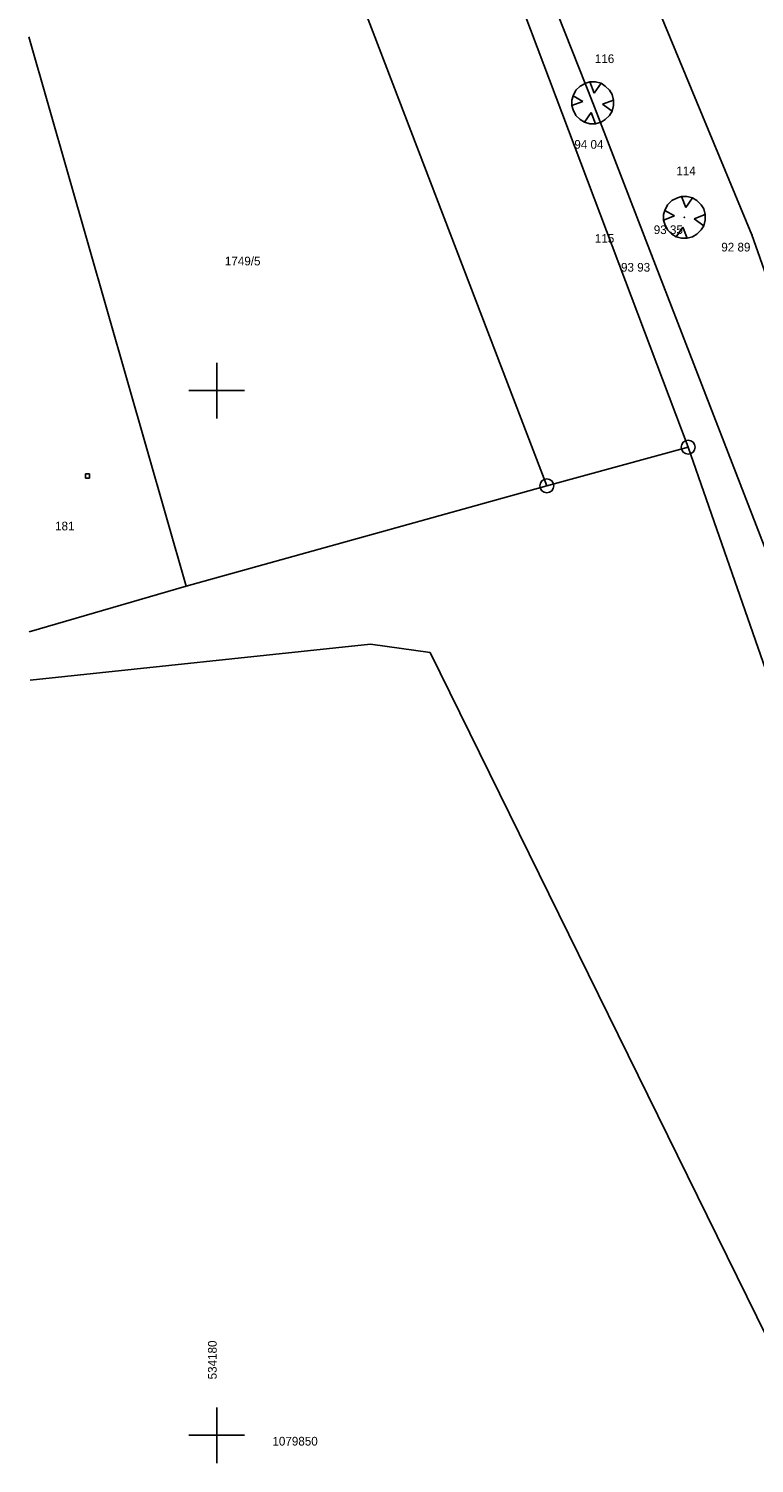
# Model space of a CAD drawing. Extents: x -667835 to -53017, y -1149389 to -953716.
# Tile 3 of 29: x -604645 to -583805, y -1090051 to -1048853. Entities that reach past the tile are written whole.
import ezdxf

# ---------------------------------------------------------------- set-up
doc = ezdxf.new("R2010")
doc.units = 0
doc.header["$MEASUREMENT"] = 0
doc.layers.add('legenda', color=13, linetype='Continuous')
doc.layers.add('podklad- geometr', color=1, linetype='Continuous')
doc.styles.add('SPIRITTXTSTYLE1', font='ROMAN')
doc.linetypes.add('VODA-EXT', pattern='A,0,-1,[41,situace.shx,S=0.0016,R=0,X=-1,Y=0],0', length=1)

msp = doc.modelspace()

# ---------------------------------------------------------------- linework, layer by layer
at = {"layer": 'legenda', "color": 2, "linetype": 'VODA-EXT', "ltscale": 3442.5}
for p, q in [((-604604.7231, -1067564.8171), (-594830.1216, -1066523.0012)), ((-593114.2036, -1066768.135), (-594830.1177, -1066523.0021)), ((-593114.2075, -1066768.1359), (-582389.7231, -1088584.9709))]:
    msp.add_line(p, q, dxfattribs=at)
at = {"layer": 'podklad- geometr', "color": 1, "linetype": 'Continuous', "ltscale": 1000}
for p, q in [((-588445.0434, -1050980.5422, -899100), (-596015.1216, -1031870.468, -899100)), ((-596475.1763, -1032310.3625, -899100), (-585704.8989, -1060870.6359, -899100)), ((-589765.1177, -1061980.6457, -899100), (-598785.1138, -1038440.6086, -899100)), ((-587614.8598, -1045740.552, -899100), (-583875.1645, -1054770.6203, -899100)), ((-604644.8325, -1049090.3469, -899100), (-600124.9497, -1064860.3146, -899100)), ((-586754.8364, -1055350.4309, -899100), (-588445.0434, -1050980.5422, -899100)), ((-583875.1645, -1054770.6203, -899100), (-578785.1684, -1069320.508, -899100)), ((-581045.1059, -1070120.4592, -899100), (-586754.8364, -1055350.4309, -899100)), ((-599245.1567, -1058450.6291, -899100), (-599245.1567, -1060050.5314, -899100)), ((-600045.1098, -1059240.5031, -899100), (-598444.8169, -1059240.5031, -899100)), ((-585704.8989, -1060870.6359, -899100), (-589765.1177, -1061980.6457, -899100)), ((-585704.8989, -1060870.6359, -899100), (-580464.9106, -1075930.5695, -899100)), ((-589765.1177, -1061980.6457, -899100), (-600124.9497, -1064860.3146, -899100)), ((-604635.1372, -1066170.3127, -899100), (-600124.9497, -1064860.3146, -899100)), ((-599245.1567, -1088450.3479, -899100), (-599245.1567, -1090050.6379, -899100)), ((-600045.1098, -1089240.6096, -899100), (-598444.8169, -1089240.6096, -899100))]:
    msp.add_line(p, q, dxfattribs=at)
at = {"layer": 'podklad- geometr', "color": 3, "linetype": 'Continuous'}
for p, q in [((-588926.8598, -1050621.8566, -899100), (-588805.938, -1050500.9348, -899100)), ((-588805.938, -1050500.9348, -899100), (-588647.8091, -1050421.8684, -899100)), ((-588647.8091, -1050421.8684, -899100), (-588526.8872, -1050381.5617, -899100)), ((-588526.8872, -1050381.5617, -899100), (-588365.6567, -1050381.5617, -899100)), ((-588526.8872, -1050381.5617, -899100), (-588405.9614, -1050700.9211, -899100)), ((-588405.9614, -1050700.9211, -899100), (-588207.5239, -1050421.8684, -899100)), ((-588365.6567, -1050381.5617, -899100), (-588207.5239, -1050421.8684, -899100)), ((-588207.5239, -1050421.8684, -899100), (-588086.602, -1050500.9348, -899100)), ((-588086.602, -1050500.9348, -899100), (-587965.6802, -1050621.8566, -899100)), ((-589047.7856, -1050900.9094, -899100), (-589007.477, -1050781.5363, -899100)), ((-589047.7856, -1051062.1398, -899100), (-589047.7856, -1050900.9094, -899100)), ((-589047.7856, -1051062.1398, -899100), (-588725.3247, -1050941.218, -899100)), ((-589007.477, -1050781.5363, -899100), (-588926.8598, -1050621.8566, -899100)), ((-588725.3247, -1050941.218, -899100), (-589007.477, -1050781.5363, -899100)), ((-587844.7583, -1050900.9094, -899100), (-588167.2192, -1051021.8332, -899100)), ((-587965.6802, -1050621.8566, -899100), (-587885.063, -1050741.2297, -899100)), ((-587885.063, -1050741.2297, -899100), (-587844.7583, -1050900.9094, -899100)), ((-587844.7583, -1050900.9094, -899100), (-587844.7583, -1051062.1398, -899100)), ((-589007.477, -1051181.5129, -899100), (-589047.7856, -1051062.1398, -899100)), ((-588926.8598, -1051341.1926, -899100), (-589007.477, -1051181.5129, -899100)), ((-588805.938, -1051462.1164, -899100), (-588926.8598, -1051341.1926, -899100)), ((-588685.0161, -1051541.1809, -899100), (-588486.5786, -1051262.1281, -899100)), ((-588486.5786, -1051262.1281, -899100), (-588365.6567, -1051581.4875, -899100)), ((-588167.2192, -1051021.8332, -899100), (-587885.063, -1051221.8195, -899100)), ((-587965.6802, -1051341.1926, -899100), (-588086.602, -1051462.1164, -899100)), ((-587885.063, -1051221.8195, -899100), (-587965.6802, -1051341.1926, -899100)), ((-587844.7583, -1051062.1398, -899100), (-587885.063, -1051221.8195, -899100)), ((-588685.0161, -1051541.1809, -899100), (-588805.938, -1051462.1164, -899100)), ((-588526.8872, -1051581.4875, -899100), (-588685.0161, -1051541.1809, -899100)), ((-588365.6567, -1051581.4875, -899100), (-588526.8872, -1051581.4875, -899100)), ((-588207.5239, -1051541.1809, -899100), (-588365.6567, -1051581.4875, -899100)), ((-588086.602, -1051462.1164, -899100), (-588207.5239, -1051541.1809, -899100)), ((-586294.7856, -1053911.1574, -899100), (-586173.8638, -1053790.2336, -899100)), ((-586173.8638, -1053790.2336, -899100), (-586015.7348, -1053711.1691, -899100)), ((-586015.7348, -1053711.1691, -899100), (-585894.8091, -1053670.8625, -899100)), ((-585894.8091, -1053670.8625, -899100), (-585733.5786, -1053670.8625, -899100)), ((-585894.8091, -1053670.8625, -899100), (-585773.8872, -1053990.2219, -899100)), ((-585773.8872, -1053990.2219, -899100), (-585575.4497, -1053711.1691, -899100)), ((-585733.5786, -1053670.8625, -899100), (-585575.4497, -1053711.1691, -899100)), ((-585575.4497, -1053711.1691, -899100), (-585454.5278, -1053790.2336, -899100)), ((-585454.5278, -1053790.2336, -899100), (-585333.6059, -1053911.1574, -899100)), ((-586415.7075, -1054190.2102, -899100), (-586375.4028, -1054070.8371, -899100)), ((-586415.7075, -1054351.4406, -899100), (-586415.7075, -1054190.2102, -899100)), ((-586415.7075, -1054351.4406, -899100), (-586093.2466, -1054230.5168, -899100)), ((-586375.4028, -1054070.8371, -899100), (-586294.7856, -1053911.1574, -899100)), ((-586093.2466, -1054230.5168, -899100), (-586375.4028, -1054070.8371, -899100)), ((-585212.6802, -1054190.2102, -899100), (-585535.1411, -1054311.132, -899100)), ((-585333.6059, -1053911.1574, -899100), (-585252.9888, -1054030.5305, -899100)), ((-585252.9888, -1054030.5305, -899100), (-585212.6802, -1054190.2102, -899100)), ((-585212.6802, -1054190.2102, -899100), (-585212.6802, -1054351.4406, -899100)), ((-586375.4028, -1054470.8137, -899100), (-586415.7075, -1054351.4406, -899100)), ((-586294.7856, -1054630.4934, -899100), (-586375.4028, -1054470.8137, -899100)), ((-586173.8638, -1054751.4152, -899100), (-586294.7856, -1054630.4934, -899100)), ((-586052.9419, -1054830.4816, -899100), (-585854.5044, -1054551.4289, -899100)), ((-585854.5044, -1054551.4289, -899100), (-585733.5786, -1054870.7883, -899100)), ((-585535.1411, -1054311.132, -899100), (-585252.9888, -1054511.1203, -899100)), ((-585333.6059, -1054630.4934, -899100), (-585454.5278, -1054751.4152, -899100)), ((-585252.9888, -1054511.1203, -899100), (-585333.6059, -1054630.4934, -899100)), ((-585212.6802, -1054351.4406, -899100), (-585252.9888, -1054511.1203, -899100)), ((-586052.9419, -1054830.4816, -899100), (-586173.8638, -1054751.4152, -899100)), ((-585894.8091, -1054870.7883, -899100), (-586052.9419, -1054830.4816, -899100)), ((-585733.5786, -1054870.7883, -899100), (-585894.8091, -1054870.7883, -899100)), ((-585575.4497, -1054830.4816, -899100), (-585733.5786, -1054870.7883, -899100)), ((-585454.5278, -1054751.4152, -899100), (-585575.4497, -1054830.4816, -899100))]:
    msp.add_line(p, q, dxfattribs=at)
at = {"layer": 'podklad- geometr', "color": 7, "linetype": 'Continuous'}
for p, q in [((-603012.2778, -1061640.174, -899100), (-602894.4536, -1061640.174, -899100)), ((-603012.2778, -1061760.3215, -899100), (-603012.2778, -1061640.174, -899100)), ((-602894.4536, -1061640.174, -899100), (-602894.4536, -1061760.3215, -899100)), ((-602894.4536, -1061760.3215, -899100), (-603012.2778, -1061760.3215, -899100))]:
    msp.add_line(p, q, dxfattribs=at)
for centre, radius in [((-585706.2466, -1060870.0627, -899100), 200), ((-585706.2466, -1060870.0627, -899100), 4), ((-589763.895, -1061980.5188, -899100), 200), ((-589763.895, -1061980.5188, -899100), 4)]:
    msp.add_circle(centre, radius, dxfattribs=at)
at = {"layer": 'podklad- geometr', "color": 1, "linetype": 'Continuous', "ltscale": 1000}
for p in [(-588445.0434, -1050980.5422, -305059.9688), (-585814.9692, -1054270.6516, -305750), (-583875.1645, -1054770.6203, -306209.9375), (-586754.8364, -1055350.4309, -305170)]:
    msp.add_point(p, dxfattribs=at)

# ---------------------------------------------------------------- texts
at = {"layer": 'podklad- geometr', "color": 1, "linetype": 'Continuous', "ltscale": 1000, "style": 'SPIRITTXTSTYLE1'}
for s, p in [('116', (-588384.9692, -1049840.302, -899100)), ('94 04', (-588974.0786, -1052300.2297, -899100)), ('114', (-586044.8013, -1053060.6477, -899100)), ('93 35', (-586693.2114, -1054750.466, -899100)), ('115', (-588384.9692, -1055000.4523, -899100)), ('92 89', (-584753.4067, -1055250.4367, -899100)), ('1749/5', (-599010.2895, -1055650.4113, -899100)), ('93 93', (-587633.0747, -1055830.2453, -899100)), ('181', (-603887.1255, -1063260.4123, -899100)), ('1079850', (-597644.8638, -1089540.592, -899100))]:
    msp.add_text(s, height=250, dxfattribs=at).set_placement(p)
msp.add_text('534180', height=250, rotation=90.0000025, dxfattribs=at).set_placement((-599245.1567, -1087640.3195, -899100))

doc.saveas('drawing.dxf')
